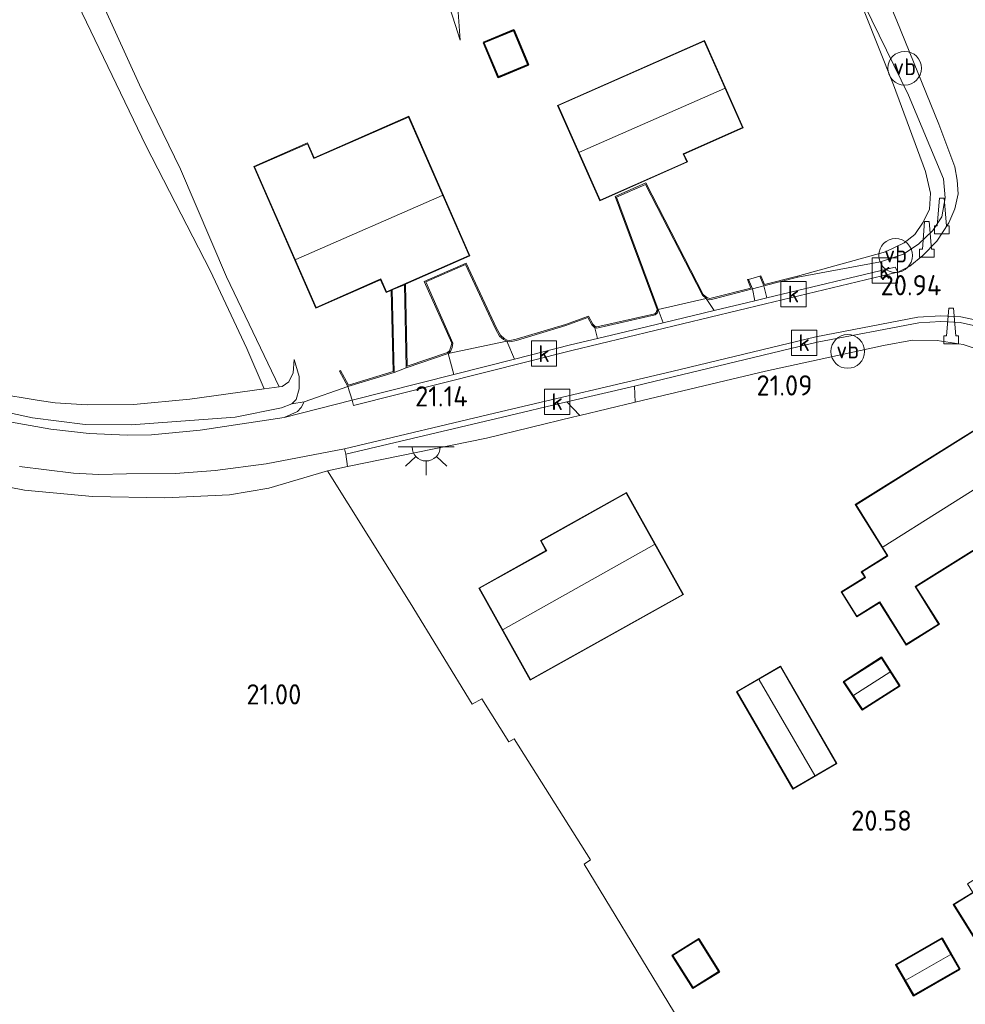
# Model space of a CAD drawing. Extents: x 196936 to 200438, y 361224 to 364196.
# Tile 106 of 256: x 197659 to 197743, y 363437 to 363525. Entities that reach past the tile are written whole.
import ezdxf
from ezdxf.enums import TextEntityAlignment as Align

# ---------------------------------------------------------------- set-up
doc = ezdxf.new("R2010")
doc.units = 0
for name, color, linetype, lineweight in [('B-ME-BV-GELEIDECONSTRUCTIE-S', 210, 'Continuous', 25), ('B-ME-GR-BOUWLAND_AKKERBOUW-GV', 80, 'Continuous', 13), ('B-ME-GR-GRAS-GV', 60, 'Continuous', 13), ('B-ME-GR-HAAG-G', 90, 'GR-HAAG1', 13), ('B-ME-GW-TALUD_KRUIN-G', 90, 'Continuous', 18), ('B-ME-GW-TALUD_TEEN-G', 90, 'Continuous', 18), ('B-ME-IE-MEUBILAIR_WEGMEUBILAIR-S', 7, 'Continuous', 25), ('B-ME-IE-TERREINAFSCHEIDING_KUNSTMATIG_HEKWERK-G', 20, 'IE-TERREINAFSCHEIDING-KUNSTMATIG', 18), ('B-ME-IE-TERREINAFSCHEIDING_KUNSTMATIG_MUUR-GV', 90, 'Continuous', 18), ('B-ME-KG-KADASTRAAL_DAKRAND-G', 170, 'Continuous', 18), ('B-ME-KG-KADASTRAAL_NOK-G', 10, 'Continuous', 18), ('B-ME-OG-BEBOUWING_BEDRIJVEN-GV', 7, 'Continuous', 18), ('B-ME-OG-BEBOUWING_KAS-GV', 7, 'Continuous', 35), ('B-ME-OG-BEBOUWING_SCHUUR-GV', 7, 'Continuous', 35), ('B-ME-OG-BEBOUWING_TRAP-GV', 7, 'Continuous', 18), ('B-ME-OG-BEBOUWING_WONINGBOUW-GV', 7, 'Continuous', 18), ('B-ME-OG-HOOGTEPUNT-S', 7, 'Continuous', 25), ('B-ME-OG-TERREIN_GROEN_TUIN-GV', 7, 'Continuous', 18), ('B-ME-RI-GWA_KOLK-S', 30, 'Continuous', 25), ('B-ME-VH-GOOT-GV', 170, 'Continuous', 18), ('B-ME-VH-VERHARDING_ASFALT-GV', 252, 'Continuous', 18), ('B-ME-VH-VERHARDING_STRAATBAKSTEEN-GV', 252, 'Continuous', 18), ('B-ME-VH-VERHARDING_TEGEL-GV', 252, 'Continuous', 18), ('B-ME-VW-VERKEERSTEKEN_DRAAGCONSTRUCTIE-S', 7, 'Continuous', 25)]:
    doc.layers.add(name, color=color, linetype=linetype, lineweight=lineweight)
doc.styles.add('NLCS-ISO', font='NLCS-ISO.ttf')
doc.styles.add('NLCS-ISO-ANNOTATIVE-T18', font='NLCS-ISO.ttf', dxfattribs={"height": 1.8})
doc.linetypes.add('GR-HAAG1', pattern='A,6,[176,NLCS.SHX,S=0.125,R=0,X=0,Y=0],-2', length=8)
doc.linetypes.add('IE-TERREINAFSCHEIDING-KUNSTMATIG', pattern='A,4,[82,NLCS.SHX,S=0.75,R=90,X=0,Y=0],4,-2', length=10)

# ---------------------------------------------------------------- blocks, each defined once
blk = doc.blocks.new('SAL-HOOGTELABEL-SO')
at = {"color": 0, "linetype": 'ByBlock', "lineweight": -2, "style": 'NLCS-ISO-ANNOTATIVE-T18'}
blk.add_attdef('HOOGTE', text='', height=1.8, dxfattribs=at).set_placement((2.788, 0), align=Align.RIGHT)
blk = doc.blocks.new('SIE-WEG_GELEIDECONSTRUCTIE-SO')
at = {"color": 0, "linetype": 'ByBlock', "lineweight": 18}
blk.add_lwpolyline([(0.402, -0.867), (0.202, 1.587), (-0.202, 1.587), (-0.402, -0.867), (-0.65, -0.867), (-0.65, -1.587), (0.65, -1.587), (0.65, -0.867)], close=True, dxfattribs=at)
blk = doc.blocks.new('SRI-KOLK-SO')
at = {"color": 0, "linetype": 'ByBlock', "lineweight": 18}
blk.add_lwpolyline([(-1.125, -1.125), (1.125, -1.125), (1.125, 1.125), (-1.125, 1.125)], close=True, dxfattribs=at)
at = {"color": 0, "linetype": 'ByBlock', "lineweight": 18, "style": 'NLCS-ISO'}
blk.add_text('k', height=1.5, dxfattribs=at).set_placement((0, 0), align=Align.MIDDLE_CENTER)
blk = doc.blocks.new('SKL-ET_OV_LICHTPUNT-SO')
at = {"color": 0, "linetype": 'ByBlock', "lineweight": 18}
for points in [[(-1.25, 0), (-2.5, 0)], [(1.25, 0), (2.5, 0)], [(-0.915, -0.851), (-1.831, -1.703)], [(0.915, -0.851), (1.831, -1.703)], [(0, -1.25), (0, -2.5)]]:
    blk.add_lwpolyline(points, dxfattribs=at)
blk.add_lwpolyline([(0, 0), (1.25, 0, -1), (-1.25, 0)], format="xyb", close=True, dxfattribs=at)
blk = doc.blocks.new('SIE-WEG_PAAL_VERKEERSBORD-SO')
at = {"color": 0, "linetype": 'ByBlock', "lineweight": 18}
blk.add_circle((0, 0), 1.5, dxfattribs=at)
at = {"color": 0, "linetype": 'ByBlock', "lineweight": 18, "style": 'NLCS-ISO'}
blk.add_text('vb', height=1.5, dxfattribs=at).set_placement((0, 0.132), align=Align.MIDDLE_CENTER)

msp = doc.modelspace()

# ---------------------------------------------------------------- linework, layer by layer
at = {"layer": 'B-ME-GR-BOUWLAND_AKKERBOUW-GV'}
msp.add_polyline3d([(197653.378, 363483.816, 21.62), (197659.16, 363482.686, 21.568), (197665.187, 363482.145, 21.469), (197671.626, 363482.007, 21.343), (197677.37, 363482.295, 21.224), (197680.864, 363482.883, 21.244), (197686.092, 363484.426, 21.239), (197693.424, 363472.68, 20.998), (197698.956, 363463.672, 20.929), (197699.813, 363464.135, 21.005), (197702.214, 363460.309, 20.919), (197702.685, 363460.592, 20.919), (197709.473, 363449.803, 20.949), (197708.9, 363449.443, 20.943), (197718.262, 363434.029, 20.781)], dxfattribs=at)
at = {"layer": 'B-ME-GR-GRAS-GV'}
for points in [[(197729.33, 363542.154, 22.209), (197736.694, 363524.456, 21.582), (197740.446, 363515.259, 21.242), (197741.853, 363511.442, 21.119), (197742.072, 363510.284, 21.129), (197742.146, 363509.053, 21.105), (197741.867, 363507.707, 21.088), (197741.331, 363506.484, 21.078), (197740.269, 363504.85, 20.996), (197739.023, 363503.556, 20.949), (197737.866, 363502.612, 20.921), (197736.79, 363502.083, 20.894), (197736.562, 363502.544, 20.885), (197725.153, 363499.813, 20.924), (197724.883, 363500.871, 21.064), (197727.905, 363501.636, 21.069), (197735.25, 363503.008, 21.003), (197737.304, 363503.699, 21.048), (197738.641, 363504.595, 21.123), (197739.901, 363505.794, 21.128), (197740.688, 363507, 21.138), (197741.01, 363508.689, 21.128), (197740.859, 363510.386, 21.128), (197737.731, 363517.822, 21.397), (197732.512, 363528.52, 21.915)], [(197657.699, 363537.359, 24.498), (197658.777, 363535.908, 24.485), (197659.955, 363533.914, 24.362), (197662.775, 363528.295, 24.056), (197666.182, 363521.18, 23.538), (197669.951, 363513.308, 23.11), (197675.657, 363502.227, 22.795), (197678.906, 363495.298, 22.428), (197680.464, 363491.719, 22.117), (197673.852, 363490.793, 21.894), (197668.839, 363490.306, 21.871), (197664.718, 363490.3, 21.912), (197661.874, 363490.454, 21.955), (197660.445, 363490.66, 21.962), (197656.469, 363491.333, 22.067)], [(197666.167, 363525.78, 23.944), (197669.359, 363518.751, 23.399), (197673.006, 363511.242, 23.066), (197677.097, 363501.679, 22.879), (197681.778, 363491.895, 22.108), (197680.464, 363491.719, 22.117), (197678.906, 363495.298, 22.428), (197675.657, 363502.227, 22.795), (197669.951, 363513.308, 23.11), (197666.182, 363521.18, 23.538), (197662.775, 363528.295, 24.056)], [(197656.469, 363491.333, 22.067), (197660.445, 363490.66, 21.962), (197661.874, 363490.454, 21.955), (197664.718, 363490.3, 21.912), (197668.839, 363490.306, 21.871), (197673.852, 363490.793, 21.894), (197680.464, 363491.719, 22.117), (197681.778, 363491.895, 22.108), (197682.05, 363491.932, 22.106), (197682.647, 363492.343, 22.135), (197683.031, 363493.129, 22.149), (197683.119, 363494.33, 22.181), (197683.569, 363492.82, 21.85), (197683.569, 363491.715, 21.695), (197683.285, 363490.765, 21.542), (197682.905, 363490.388, 21.492), (197681.981, 363490.017, 21.485), (197677.879, 363489.19, 21.411), (197668.617, 363488.516, 21.436), (197664.547, 363488.549, 21.463), (197659.849, 363489.144, 21.509), (197655.331, 363490.096, 21.582)], [(197655.331, 363490.096, 21.582), (197659.849, 363489.144, 21.509), (197664.547, 363488.549, 21.463), (197668.617, 363488.516, 21.436), (197677.879, 363489.19, 21.411), (197681.981, 363490.017, 21.485), (197682.905, 363490.388, 21.492), (197684.013, 363490.563, 21.454), (197683.75, 363490.035, 21.352), (197683.404, 363489.684, 21.308), (197682.219, 363489.164, 21.306), (197674.77, 363488.025, 21.303), (197670.445, 363487.631, 21.402), (197668.267, 363487.583, 21.412), (197664.891, 363487.728, 21.473), (197661.478, 363488.127, 21.497), (197657.801, 363488.762, 21.548)], [(197658.711, 363484.811, 21.638), (197663.5, 363484.197, 21.581), (197665.75, 363484.1, 21.57), (197668.221, 363484.135, 21.509), (197672.571, 363484.186, 21.41), (197676.111, 363484.45, 21.352), (197680.617, 363485.025, 21.264), (197687.6, 363486.378, 21.158), (197687.715, 363485.891, 21.158), (197687.874, 363484.798, 21.144), (197686.092, 363484.426, 21.239), (197680.864, 363482.883, 21.244), (197677.37, 363482.295, 21.224), (197671.626, 363482.007, 21.343), (197665.187, 363482.145, 21.469), (197659.16, 363482.686, 21.568), (197653.378, 363483.816, 21.62)]]:
    msp.add_polyline3d(points, dxfattribs=at)
for points in [[(197735.25, 363503.008, 21.003), (197727.905, 363501.636, 21.069), (197727.88, 363501.733, 21.516), (197735.682, 363503.908, 21.568), (197737.354, 363504.684, 21.568), (197738.314, 363505.433, 21.575), (197739.044, 363506.531, 21.62), (197739.599, 363507.696, 21.626), (197739.681, 363509.102, 21.63), (197739.234, 363511.03, 21.671), (197736.394, 363518.736, 21.953), (197732.512, 363528.52, 21.915), (197737.731, 363517.822, 21.397), (197740.859, 363510.386, 21.128), (197741.01, 363508.689, 21.128), (197740.688, 363507, 21.138), (197739.901, 363505.794, 21.128), (197738.641, 363504.595, 21.123), (197737.304, 363503.699, 21.048)], [(197723.854, 363500.608, 21.064), (197724.066, 363499.552, 20.928), (197720.461, 363498.686, 20.943), (197719.749, 363499.753, 21.123), (197720.081, 363499.636, 21.09), (197720.469, 363499.723, 21.09)], [(197715.918, 363497.595, 20.96), (197710.09, 363496.194, 20.983), (197709.856, 363497.138, 21.16), (197710.034, 363497.116, 21.16), (197715.222, 363498.302, 21.116), (197715.406, 363498.445, 21.116), (197715.493, 363498.781, 21.116)]]:
    msp.add_polyline3d(points, close=True, dxfattribs=at)
at = {"layer": 'B-ME-GR-HAAG-G'}
for points in [[(197695.226, 363539.148, 23.35), (197693.949, 363538.56, 23.432), (197692.373, 363537.813, 24.261), (197680.222, 363532.27, 24.037), (197666.167, 363525.78, 23.944), (197669.359, 363518.751, 23.399), (197673.006, 363511.242, 23.066)], [(197732.512, 363528.52, 21.915), (197736.394, 363518.736, 21.953), (197739.234, 363511.03, 21.671), (197739.681, 363509.102, 21.63), (197739.599, 363507.696, 21.626), (197739.044, 363506.531, 21.62), (197738.314, 363505.433, 21.575), (197737.354, 363504.684, 21.568), (197735.682, 363503.908, 21.568), (197727.88, 363501.733, 21.516)], [(197708.9, 363449.443, 20.943), (197709.473, 363449.803, 20.949), (197702.685, 363460.592, 20.919), (197702.214, 363460.309, 20.919), (197699.813, 363464.135, 21.005)], [(197725.345, 363423.227, 20.826), (197718.262, 363434.029, 20.781), (197708.9, 363449.443, 20.943)]]:
    msp.add_polyline3d(points, dxfattribs=at)
at = {"layer": 'B-ME-GW-TALUD_KRUIN-G'}
for points in [[(197678.886, 363567.843, 25.854), (197683.628, 363557.27, 25.482), (197687.241, 363549.242, 24.981), (197689.986, 363542.901, 24.668), (197692.373, 363537.813, 24.261), (197693.123, 363536.215, 24.133), (197696.076, 363528.405, 23.65), (197697.87, 363522.709, 23.305)], [(197683.119, 363494.33, 22.181), (197683.031, 363493.129, 22.149), (197682.647, 363492.343, 22.135), (197682.05, 363491.932, 22.106), (197681.778, 363491.895, 22.108), (197680.464, 363491.719, 22.117)]]:
    msp.add_polyline3d(points, dxfattribs=at)
at = {"layer": 'B-ME-GW-TALUD_TEEN-G'}
for points in [[(197697.87, 363522.709, 23.305), (197697.639, 363526.036, 23.226), (197696.361, 363530.34, 23.195), (197694.876, 363535.38, 23.208), (197693.949, 363538.56, 23.432), (197692.832, 363542.39, 23.702)], [(197732.512, 363528.52, 21.915), (197737.731, 363517.822, 21.397), (197740.859, 363510.386, 21.128), (197741.01, 363508.689, 21.128), (197740.688, 363507, 21.138), (197739.901, 363505.794, 21.128), (197738.641, 363504.595, 21.123), (197737.304, 363503.699, 21.048), (197735.25, 363503.008, 21.003), (197727.905, 363501.636, 21.069)], [(197681.981, 363490.017, 21.485), (197677.879, 363489.19, 21.411), (197668.617, 363488.516, 21.436), (197664.547, 363488.549, 21.463), (197659.849, 363489.144, 21.509), (197655.331, 363490.096, 21.582), (197651.134, 363491.432, 21.693), (197644.313, 363494.334, 21.921)], [(197683.119, 363494.33, 22.181), (197683.569, 363492.82, 21.85), (197683.569, 363491.715, 21.695), (197683.285, 363490.765, 21.542), (197682.905, 363490.388, 21.492), (197681.981, 363490.017, 21.485)]]:
    msp.add_polyline3d(points, dxfattribs=at)
at = {"layer": 'B-ME-IE-TERREINAFSCHEIDING_KUNSTMATIG_HEKWERK-G'}
for points in [[(197621.228, 363509.544, 22.382), (197617.379, 363512.231, 22.398), (197614.62, 363514.177, 22.4), (197611.426, 363516.647, 22.405), (197607.587, 363519.908, 22.542), (197611.847, 363522.017, 22.553), (197621.074, 363526.089, 22.432), (197629.353, 363529.959, 22.633), (197637.057, 363533.219, 22.897), (197645.05, 363536.981, 23.525), (197650.394, 363539.533, 24.197), (197652.154, 363539.8, 24.48), (197654.429, 363539.58, 24.553), (197655.634, 363539.28, 24.64), (197656.603, 363538.66, 24.571), (197657.699, 363537.359, 24.498), (197658.777, 363535.908, 24.485), (197659.955, 363533.914, 24.362), (197662.775, 363528.295, 24.056), (197666.182, 363521.18, 23.538), (197669.951, 363513.308, 23.11), (197675.657, 363502.227, 22.795), (197678.906, 363495.298, 22.428), (197680.464, 363491.719, 22.117)], [(197680.464, 363491.719, 22.117), (197673.852, 363490.793, 21.894), (197668.839, 363490.306, 21.871), (197664.718, 363490.3, 21.912), (197661.874, 363490.454, 21.955), (197660.445, 363490.66, 21.962), (197656.469, 363491.333, 22.067), (197652.861, 363492.294, 22.088)]]:
    msp.add_polyline3d(points, dxfattribs=at)
at = {"layer": 'B-ME-IE-TERREINAFSCHEIDING_KUNSTMATIG_MUUR-GV'}
for points in [[(197714.391, 363510.022, 22.676), (197719.49, 363500.115, 21.709), (197719.801, 363499.841, 21.7), (197720.087, 363499.74, 21.677), (197720.445, 363499.82, 21.673), (197723.72, 363500.676, 21.596), (197723.427, 363501.421, 21.637), (197723.523, 363501.449, 21.637), (197723.854, 363500.608, 21.064), (197720.469, 363499.723, 21.09), (197720.081, 363499.636, 21.09), (197719.749, 363499.753, 21.123), (197719.41, 363500.052, 21.082), (197714.345, 363509.892, 20.81), (197711.773, 363508.753, 20.81), (197715.493, 363498.781, 21.116), (197715.406, 363498.445, 21.116), (197715.222, 363498.302, 21.116), (197710.034, 363497.116, 21.16), (197709.856, 363497.138, 21.16), (197709.589, 363497.413, 21.168), (197709.232, 363498.047, 21.262), (197707.282, 363497.337, 21.283), (197702.892, 363496.02, 21.219), (197702.289, 363495.9, 21.21), (197702.038, 363495.947, 21.253), (197701.727, 363496.107, 21.253), (197701.387, 363496.406, 21.155), (197701.017, 363497.056, 21.099), (197698.357, 363502.761, 21.005), (197694.814, 363501.217, 21.005), (197697.236, 363495.783, 21.133), (197697.158, 363495.401, 21.242), (197697.007, 363495.042, 21.233), (197696.816, 363494.84, 21.232), (197693.081, 363493.576, 21.328), (197692.918, 363500.972, 22.87), (197693.017, 363501.016, 22.886), (197693.178, 363493.714, 21.916), (197696.76, 363494.927, 21.811), (197696.922, 363495.098, 21.816), (197697.062, 363495.431, 21.816), (197697.132, 363495.772, 21.823), (197694.682, 363501.268, 22.792), (197698.406, 363502.892, 22.685), (197701.106, 363497.102, 21.85), (197701.466, 363496.47, 21.854), (197701.784, 363496.19, 21.857), (197702.071, 363496.043, 21.859), (197702.288, 363496.002, 21.859), (197702.868, 363496.117, 21.857), (197707.25, 363497.432, 21.805), (197709.278, 363498.17, 21.807), (197709.67, 363497.473, 21.811), (197709.903, 363497.233, 21.811), (197710.029, 363497.217, 21.814), (197715.178, 363498.395, 21.809), (197715.318, 363498.503, 21.811), (197715.388, 363498.776, 21.811), (197711.646, 363508.806, 22.708)], [(197724.61, 363501.77, 21.637), (197724.942, 363500.989, 21.616), (197727.88, 363501.733, 21.516), (197727.905, 363501.636, 21.069), (197724.883, 363500.871, 21.064), (197724.514, 363501.742, 21.637)], [(197692.021, 363493.174, 21.328), (197687.897, 363491.929, 21.44), (197687.163, 363493.289, 21.8), (197687.251, 363493.336, 21.888), (197687.946, 363492.048, 21.886), (197691.919, 363493.248, 21.903), (197691.745, 363500.457, 22.856), (197691.844, 363500.501, 22.832)]]:
    msp.add_polyline3d(points, close=True, dxfattribs=at)
at = {"layer": 'B-ME-KG-KADASTRAAL_DAKRAND-G'}
for points in [[(197701.273, 363519.48, 24.642), (197700.022, 363522.477, 24.648), (197702.622, 363523.563, 25.116), (197703.874, 363520.566, 25.116)], [(197710.312, 363508.505, 25.764), (197706.6, 363516.898, 25.606), (197719.576, 363522.637, 25.599), (197722.977, 363514.947, 25.943), (197717.711, 363512.617, 25.943), (197718.022, 363511.915, 25.757)], [(197691.338, 363500.334, 26.032), (197690.835, 363501.48, 26.663), (197685.084, 363498.956, 26.659), (197679.599, 363511.453, 25.961), (197684.293, 363513.513, 25.961), (197684.87, 363512.198, 25.922), (197693.274, 363515.887, 25.908), (197698.686, 363503.559, 26.034)], [(197737.536, 363468.992, 23.807), (197735.176, 363472.759, 23.807), (197735.134, 363472.733, 23.215), (197733.158, 363471.495, 23.215), (197731.823, 363473.626, 23.229), (197733.871, 363474.909, 23.229), (197733.914, 363474.935, 23.779), (197733.61, 363475.421, 23.779), (197735.868, 363476.836, 23.779), (197735.91, 363476.862, 26.771), (197733.07, 363481.397, 24.313), (197743.909, 363488.186, 24.316), (197748.669, 363480.587, 23.899), (197738.333, 363474.114, 23.903), (197740.413, 363470.793, 23.802)], [(197704.123, 363465.864, 24.292), (197699.601, 363473.968, 24.79), (197705.577, 363477.303, 24.791), (197705.074, 363478.204, 24.273), (197712.646, 363482.43, 24.275), (197717.671, 363473.424, 24.214)], [(197733.646, 363463.221, 22.37), (197732.03, 363465.646, 22.372), (197735.327, 363467.76, 22.372), (197736.9, 363465.306, 22.37)], [(197727.483, 363456.158, 23.642), (197722.507, 363464.748, 23.621), (197726.345, 363466.981, 23.618), (197731.308, 363458.389, 23.657)], [(197718.585, 363438.456, 22.285), (197716.798, 363441.303, 22.283), (197719.068, 363442.729, 22.735), (197720.856, 363439.883, 22.739)], [(197738.197, 363437.803, 22.283), (197736.669, 363440.471, 22.288), (197740.706, 363442.781, 22.448), (197742.233, 363440.114, 22.494)]]:
    msp.add_polyline3d(points, close=True, dxfattribs=at)
msp.add_polyline3d([(197744.047, 363442.218, 22.774), (197741.789, 363445.833, 22.781), (197743.511, 363446.909, 22.781)], dxfattribs=at)
at = {"layer": 'B-ME-KG-KADASTRAAL_NOK-G'}
for points in [[(197721.382, 363518.429, 28.173), (197708.49, 363512.748, 28.182)], [(197696.278, 363508.919, 29.174), (197683.272, 363503.21, 29.177)], [(197735.475, 363477.652, 27.44), (197746.216, 363484.409, 27.44)], [(197715.143, 363477.852, 27.307), (197701.696, 363470.316, 27.307)], [(197736.063, 363466.519, 23.511), (197732.87, 363464.476, 23.511)], [(197729.413, 363457.328, 24.938), (197724.463, 363465.832, 24.902)], [(197737.498, 363439.124, 22.923), (197741.454, 363441.374, 23.126)]]:
    msp.add_polyline3d(points, dxfattribs=at)
at = {"layer": 'B-ME-OG-BEBOUWING_BEDRIJVEN-GV'}
msp.add_polyline3d([(197731.376, 363458.371, 21.449), (197727.465, 363456.09, 21.449), (197722.439, 363464.766, 21.449), (197726.363, 363467.049, 21.449)], close=True, dxfattribs=at)
at = {"layer": 'B-ME-OG-BEBOUWING_KAS-GV'}
msp.add_polyline3d([(197742.301, 363440.095, 20.682), (197738.178, 363437.735, 20.682), (197736.601, 363440.49, 20.682), (197740.724, 363442.85, 20.682)], close=True, dxfattribs=at)
at = {"layer": 'B-ME-OG-BEBOUWING_SCHUUR-GV'}
for points in [[(197703.939, 363520.539, 22.854), (197701.247, 363519.415, 22.854), (197699.957, 363522.504, 22.854), (197702.649, 363523.628, 22.854)], [(197736.969, 363465.291, 21.082), (197733.632, 363463.152, 21.082), (197731.96, 363465.661, 21.082), (197735.342, 363467.829, 21.082)], [(197720.925, 363439.867, 20.922), (197718.57, 363438.388, 20.922), (197716.729, 363441.319, 20.922), (197719.084, 363442.798, 20.922)]]:
    msp.add_polyline3d(points, close=True, dxfattribs=at)
at = {"layer": 'B-ME-OG-BEBOUWING_TRAP-GV'}
for points in [[(197724.883, 363500.871, 21.064), (197723.854, 363500.608, 21.064), (197723.523, 363501.449, 21.637), (197724.514, 363501.742, 21.637)], [(197693.081, 363493.576, 21.328), (197692.021, 363493.174, 21.328), (197691.844, 363500.501, 22.832), (197692.918, 363500.972, 22.87)]]:
    msp.add_polyline3d(points, close=True, dxfattribs=at)
at = {"layer": 'B-ME-OG-BEBOUWING_WONINGBOUW-GV'}
for points in [[(197718.088, 363511.89, 22.445), (197710.287, 363508.439, 22.617), (197706.534, 363516.923, 22.641), (197719.601, 363522.703, 22.627), (197723.043, 363514.921, 22.445), (197717.777, 363512.592, 22.445)], [(197693.3, 363515.953, 23.197), (197698.752, 363503.533, 22.645), (197693.017, 363501.016, 22.886), (197692.918, 363500.972, 22.87), (197691.844, 363500.501, 22.832), (197691.745, 363500.457, 22.856), (197691.313, 363500.268, 22.698), (197690.809, 363501.415, 22.725), (197685.059, 363498.89, 22.698), (197679.533, 363511.478, 23.211), (197684.319, 363513.579, 23.24), (197684.896, 363512.264, 23.24)], [(197738.402, 363474.098, 21.281), (197740.481, 363470.778, 21.281), (197737.52, 363468.923, 21.281), (197735.16, 363472.69, 21.281), (197733.142, 363471.426, 21.281), (197731.754, 363473.642, 21.281), (197733.845, 363474.951, 21.281), (197733.541, 363475.437, 21.281), (197735.841, 363476.878, 21.281), (197733.001, 363481.413, 21.281), (197743.925, 363488.255, 21.281), (197748.738, 363480.571, 21.281)], [(197717.739, 363473.405, 21.284), (197704.104, 363465.796, 21.395), (197699.533, 363473.987, 21.395), (197705.509, 363477.322, 21.395), (197705.006, 363478.224, 21.395), (197712.665, 363482.498, 21.296)], [(197764.946, 363455.885, 20.861), (197772.077, 363444.468, 20.861), (197764.604, 363439.8, 20.909), (197764.441, 363440.061, 20.909), (197759.823, 363437.176, 21.008), (197756.506, 363442.486, 20.957), (197758.244, 363443.571, 20.957), (197756.37, 363446.57, 20.957), (197756.173, 363446.447, 20.957), (197754.697, 363448.811, 20.957), (197744.031, 363442.149, 20.861), (197741.72, 363445.849, 20.861), (197743.442, 363446.925, 20.861), (197742.975, 363447.673, 20.861), (197754.175, 363454.668, 20.879), (197756.934, 363450.251, 20.861), (197757.684, 363450.719, 20.861), (197757.401, 363451.173, 20.861)]]:
    msp.add_polyline3d(points, close=True, dxfattribs=at)
at = {"layer": 'B-ME-OG-TERREIN_GROEN_TUIN-GV'}
for points in [[(197697.639, 363526.036, 23.226), (197697.87, 363522.709, 23.305), (197696.076, 363528.405, 23.65), (197693.123, 363536.215, 24.133), (197692.373, 363537.813, 24.261), (197693.949, 363538.56, 23.432), (197694.876, 363535.38, 23.208), (197696.361, 363530.34, 23.195)], [(197702.649, 363523.628, 22.854), (197699.957, 363522.504, 22.854), (197701.247, 363519.415, 22.854), (197703.939, 363520.539, 22.854)], [(197719.601, 363522.703, 22.627), (197706.534, 363516.923, 22.641), (197710.287, 363508.439, 22.617), (197718.088, 363511.89, 22.445), (197717.777, 363512.592, 22.445), (197723.043, 363514.921, 22.445)], [(197719.749, 363499.753, 21.123), (197715.493, 363498.781, 21.116), (197711.773, 363508.753, 20.81), (197714.345, 363509.892, 20.81), (197719.41, 363500.052, 21.082)], [(197702.038, 363495.947, 21.253), (197696.816, 363494.84, 21.232), (197697.007, 363495.042, 21.233), (197697.158, 363495.401, 21.242), (197697.236, 363495.783, 21.133), (197694.814, 363501.217, 21.005), (197698.357, 363502.761, 21.005), (197701.017, 363497.056, 21.099), (197701.387, 363496.406, 21.155), (197701.727, 363496.107, 21.253)], [(197743.925, 363488.255, 21.281), (197733.001, 363481.413, 21.281), (197735.841, 363476.878, 21.281), (197733.541, 363475.437, 21.281), (197733.845, 363474.951, 21.281), (197731.754, 363473.642, 21.281), (197733.142, 363471.426, 21.281), (197735.16, 363472.69, 21.281), (197737.52, 363468.923, 21.281), (197740.481, 363470.778, 21.281), (197738.402, 363474.098, 21.281), (197748.738, 363480.571, 21.281)], [(197704.104, 363465.796, 21.395), (197717.739, 363473.405, 21.284), (197712.665, 363482.498, 21.296), (197705.006, 363478.224, 21.395), (197705.509, 363477.322, 21.395), (197699.533, 363473.987, 21.395)], [(197735.342, 363467.829, 21.082), (197731.96, 363465.661, 21.082), (197733.632, 363463.152, 21.082), (197736.969, 363465.291, 21.082)], [(197731.376, 363458.371, 21.449), (197726.363, 363467.049, 21.449), (197722.439, 363464.766, 21.449), (197727.465, 363456.09, 21.449)], [(197764.946, 363455.885, 20.861), (197757.401, 363451.173, 20.861), (197757.684, 363450.719, 20.861), (197756.934, 363450.251, 20.861), (197754.175, 363454.668, 20.879), (197742.975, 363447.673, 20.861), (197743.442, 363446.925, 20.861), (197741.72, 363445.849, 20.861), (197744.031, 363442.149, 20.861), (197754.697, 363448.811, 20.957), (197756.173, 363446.447, 20.957), (197756.37, 363446.57, 20.957), (197758.244, 363443.571, 20.957), (197756.506, 363442.486, 20.957), (197759.823, 363437.176, 21.008), (197764.441, 363440.061, 20.909), (197764.604, 363439.8, 20.909), (197772.077, 363444.468, 20.861)], [(197742.301, 363440.095, 20.682), (197740.724, 363442.85, 20.682), (197736.601, 363440.49, 20.682), (197738.178, 363437.735, 20.682)], [(197720.925, 363439.867, 20.922), (197719.084, 363442.798, 20.922), (197716.729, 363441.319, 20.922), (197718.57, 363438.388, 20.922)]]:
    msp.add_polyline3d(points, close=True, dxfattribs=at)
for points in [[(197732.512, 363528.52, 21.915), (197736.394, 363518.736, 21.953), (197739.234, 363511.03, 21.671), (197739.681, 363509.102, 21.63), (197739.599, 363507.696, 21.626), (197739.044, 363506.531, 21.62), (197738.314, 363505.433, 21.575), (197737.354, 363504.684, 21.568), (197735.682, 363503.908, 21.568), (197727.88, 363501.733, 21.516), (197724.942, 363500.989, 21.616), (197724.61, 363501.77, 21.637), (197724.514, 363501.742, 21.637), (197723.523, 363501.449, 21.637), (197723.427, 363501.421, 21.637), (197723.72, 363500.676, 21.596), (197720.445, 363499.82, 21.673), (197720.087, 363499.74, 21.677), (197719.801, 363499.841, 21.7), (197719.49, 363500.115, 21.709), (197714.391, 363510.022, 22.676), (197711.646, 363508.806, 22.708), (197715.388, 363498.776, 21.811), (197715.318, 363498.503, 21.811), (197715.178, 363498.395, 21.809), (197710.029, 363497.217, 21.814), (197709.903, 363497.233, 21.811), (197709.67, 363497.473, 21.811), (197709.278, 363498.17, 21.807), (197707.25, 363497.432, 21.805), (197702.868, 363496.117, 21.857), (197702.288, 363496.002, 21.859), (197702.071, 363496.043, 21.859), (197701.784, 363496.19, 21.857), (197701.466, 363496.47, 21.854), (197701.106, 363497.102, 21.85), (197698.406, 363502.892, 22.685), (197694.682, 363501.268, 22.792), (197697.132, 363495.772, 21.823), (197697.062, 363495.431, 21.816), (197696.922, 363495.098, 21.816), (197696.76, 363494.927, 21.811), (197693.178, 363493.714, 21.916), (197693.017, 363501.016, 22.886), (197698.752, 363503.533, 22.645), (197693.3, 363515.953, 23.197), (197684.896, 363512.264, 23.24), (197684.319, 363513.579, 23.24), (197679.533, 363511.478, 23.211), (197685.059, 363498.89, 22.698), (197690.809, 363501.415, 22.725), (197691.313, 363500.268, 22.698), (197691.745, 363500.457, 22.856), (197691.919, 363493.248, 21.903), (197687.946, 363492.048, 21.886), (197687.251, 363493.336, 21.888), (197687.163, 363493.289, 21.8), (197687.897, 363491.929, 21.44), (197684.013, 363490.563, 21.454), (197682.905, 363490.388, 21.492), (197683.285, 363490.765, 21.542), (197683.569, 363491.715, 21.695), (197683.569, 363492.82, 21.85), (197683.119, 363494.33, 22.181), (197683.031, 363493.129, 22.149), (197682.647, 363492.343, 22.135), (197682.05, 363491.932, 22.106), (197681.778, 363491.895, 22.108), (197677.097, 363501.679, 22.879), (197673.006, 363511.242, 23.066), (197669.359, 363518.751, 23.399), (197666.167, 363525.78, 23.944)], [(197696.076, 363528.405, 23.65), (197697.87, 363522.709, 23.305), (197697.639, 363526.036, 23.226)], [(197718.262, 363434.029, 20.781), (197708.9, 363449.443, 20.943), (197709.473, 363449.803, 20.949), (197702.685, 363460.592, 20.919), (197702.214, 363460.309, 20.919), (197699.813, 363464.135, 21.005), (197698.956, 363463.672, 20.929), (197693.424, 363472.68, 20.998), (197686.092, 363484.426, 21.239), (197687.874, 363484.798, 21.144), (197700.225, 363487.328, 21.261), (197707.998, 363489.225, 21.244), (197708.524, 363489.35, 21.239), (197713.425, 363490.514, 21.121), (197725.015, 363493.267, 21.144), (197735.511, 363495.575, 21), (197738.08, 363496.027, 21.007), (197740.291, 363496, 21.003), (197742.597, 363495.64, 21), (197744.549, 363495.006, 21)]]:
    msp.add_polyline3d(points, dxfattribs=at)
at = {"layer": 'B-ME-VH-GOOT-GV'}
msp.add_polyline3d([(197707.798, 363495.13, 20.993), (197688.392, 363490.217, 21.211), (197688.269, 363490.702, 21.211), (197697.323, 363492.994, 21.116), (197702.722, 363494.36, 21.052), (197707.678, 363495.615, 20.993), (197710.09, 363496.194, 20.983), (197715.918, 363497.595, 20.96), (197720.461, 363498.686, 20.943), (197724.066, 363499.552, 20.928), (197724.91, 363499.755, 20.925), (197725.153, 363499.813, 20.924), (197736.562, 363502.544, 20.885), (197736.79, 363502.083, 20.894), (197736.125, 363501.926, 20.887), (197725.027, 363499.269, 20.925)], close=True, dxfattribs=at)
msp.add_polyline3d([(197743.789, 363497.296, 20.944), (197742.335, 363497.611, 20.944), (197740.605, 363497.712, 20.947), (197738.644, 363497.592, 20.967), (197729.606, 363495.857, 21.025), (197716.826, 363492.773, 21.039), (197713.383, 363491.961, 21.077), (197707.369, 363490.542, 21.099), (197701.654, 363489.193, 21.134), (197687.715, 363485.891, 21.158), (197687.6, 363486.378, 21.158), (197701.539, 363489.68, 21.134), (197716.71, 363493.259, 21.039), (197729.5, 363496.346, 21.025), (197738.581, 363498.089, 20.967), (197740.604, 363498.213, 20.947), (197742.403, 363498.108, 20.944), (197743.921, 363497.779, 20.944)], dxfattribs=at)
at = {"layer": 'B-ME-VH-VERHARDING_ASFALT-GV'}
for points in [[(197657.801, 363488.762, 21.548), (197661.478, 363488.127, 21.497), (197664.891, 363487.728, 21.473), (197668.267, 363487.583, 21.412), (197670.445, 363487.631, 21.402), (197674.77, 363488.025, 21.303), (197682.219, 363489.164, 21.306), (197688.269, 363490.702, 21.211), (197688.392, 363490.217, 21.211), (197707.798, 363495.13, 20.993), (197725.027, 363499.269, 20.925), (197736.125, 363501.926, 20.887), (197736.79, 363502.083, 20.894), (197737.866, 363502.612, 20.921), (197739.023, 363503.556, 20.949), (197740.269, 363504.85, 20.996), (197741.331, 363506.484, 21.078), (197741.867, 363507.707, 21.088), (197742.146, 363509.053, 21.105), (197742.072, 363510.284, 21.129), (197741.853, 363511.442, 21.119), (197740.446, 363515.259, 21.242), (197736.694, 363524.456, 21.582), (197729.33, 363542.154, 22.209)], [(197743.921, 363497.779, 20.944), (197742.403, 363498.108, 20.944), (197740.604, 363498.213, 20.947), (197738.581, 363498.089, 20.967), (197729.5, 363496.346, 21.025), (197716.71, 363493.259, 21.039), (197701.539, 363489.68, 21.134), (197687.6, 363486.378, 21.158), (197680.617, 363485.025, 21.264), (197676.111, 363484.45, 21.352), (197672.571, 363484.186, 21.41), (197668.221, 363484.135, 21.509), (197665.75, 363484.1, 21.57), (197663.5, 363484.197, 21.581), (197658.711, 363484.811, 21.638)]]:
    msp.add_polyline3d(points, dxfattribs=at)
at = {"layer": 'B-ME-VH-VERHARDING_STRAATBAKSTEEN-GV'}
for points in [[(197720.461, 363498.686, 20.943), (197715.918, 363497.595, 20.96), (197715.493, 363498.781, 21.116), (197719.749, 363499.753, 21.123)], [(197702.722, 363494.36, 21.052), (197697.323, 363492.994, 21.116), (197696.816, 363494.84, 21.232), (197702.038, 363495.947, 21.253)], [(197688.269, 363490.702, 21.211), (197682.219, 363489.164, 21.306), (197683.404, 363489.684, 21.308), (197683.75, 363490.035, 21.352), (197684.013, 363490.563, 21.454), (197687.897, 363491.929, 21.44)], [(197713.425, 363490.514, 21.121), (197708.524, 363489.35, 21.239), (197707.369, 363490.542, 21.099), (197713.383, 363491.961, 21.077)]]:
    msp.add_polyline3d(points, close=True, dxfattribs=at)
at = {"layer": 'B-ME-VH-VERHARDING_TEGEL-GV'}
for points in [[(197724.91, 363499.755, 20.925), (197724.066, 363499.552, 20.928), (197723.854, 363500.608, 21.064), (197724.883, 363500.871, 21.064), (197725.153, 363499.813, 20.924)], [(197710.09, 363496.194, 20.983), (197707.678, 363495.615, 20.993), (197702.722, 363494.36, 21.052), (197702.038, 363495.947, 21.253), (197702.289, 363495.9, 21.21), (197702.892, 363496.02, 21.219), (197707.282, 363497.337, 21.283), (197709.232, 363498.047, 21.262), (197709.589, 363497.413, 21.168), (197709.856, 363497.138, 21.16)], [(197697.323, 363492.994, 21.116), (197688.269, 363490.702, 21.211), (197687.897, 363491.929, 21.44), (197692.021, 363493.174, 21.328), (197693.081, 363493.576, 21.328), (197696.816, 363494.84, 21.232)], [(197700.225, 363487.328, 21.261), (197687.874, 363484.798, 21.144), (197687.715, 363485.891, 21.158), (197701.654, 363489.193, 21.134), (197707.369, 363490.542, 21.099), (197708.524, 363489.35, 21.239), (197707.998, 363489.225, 21.244)]]:
    msp.add_polyline3d(points, close=True, dxfattribs=at)
msp.add_polyline3d([(197744.549, 363495.006, 21), (197742.597, 363495.64, 21), (197740.291, 363496, 21.003), (197738.08, 363496.027, 21.007), (197735.511, 363495.575, 21), (197725.015, 363493.267, 21.144), (197713.425, 363490.514, 21.121), (197713.383, 363491.961, 21.077), (197716.826, 363492.773, 21.039), (197729.606, 363495.857, 21.025), (197738.644, 363497.592, 20.967), (197740.605, 363497.712, 20.947), (197742.335, 363497.611, 20.944), (197743.789, 363497.296, 20.944)], dxfattribs=at)

# ---------------------------------------------------------------- block references
at = {"layer": 'B-ME-BV-GELEIDECONSTRUCTIE-S'}
for p in [(197740.701, 363507.074, 21.2), (197739.375, 363504.999, 21.19), (197741.53, 363497.301, 20.989)]:
    msp.add_blockref('SIE-WEG_GELEIDECONSTRUCTIE-SO', p, dxfattribs=at)
at = {"layer": 'B-ME-IE-MEUBILAIR_WEGMEUBILAIR-S'}
msp.add_blockref('SKL-ET_OV_LICHTPUNT-SO', (197694.852, 363486.543, 21.195), dxfattribs=at)
at = {"layer": 'B-ME-OG-HOOGTEPUNT-S'}
for p, values in [((197737.875, 363500.027, 20.938), {'HOOGTE': '20.94'}), ((197726.41, 363491.115, 21.088), {'HOOGTE': '21.09'}), ((197695.764, 363490.146, 21.136), {'HOOGTE': '21.14'}), ((197680.973, 363463.636, 21), {'HOOGTE': '21.00'}), ((197735.248, 363452.408, 20.576), {'HOOGTE': '20.58'})]:
    msp.add_blockref('SAL-HOOGTELABEL-SO', p, dxfattribs=at).add_auto_attribs(values)
at = {"layer": 'B-ME-RI-GWA_KOLK-S'}
for p in [(197735.627, 363502.246, 20.957), (197727.506, 363500.14, 20.96), (197728.461, 363495.812, 21.003), (197705.332, 363494.842, 21.074), (197706.504, 363490.565, 21.142)]:
    msp.add_blockref('SRI-KOLK-SO', p, dxfattribs=at)
at = {"layer": 'B-ME-VW-VERKEERSTEKEN_DRAAGCONSTRUCTIE-S'}
for p in [(197737.391, 363520.226, 21.438), (197736.589, 363503.568, 21.024), (197732.331, 363495.034, 21.141)]:
    msp.add_blockref('SIE-WEG_PAAL_VERKEERSBORD-SO', p, dxfattribs=at)

doc.saveas('drawing.dxf')
